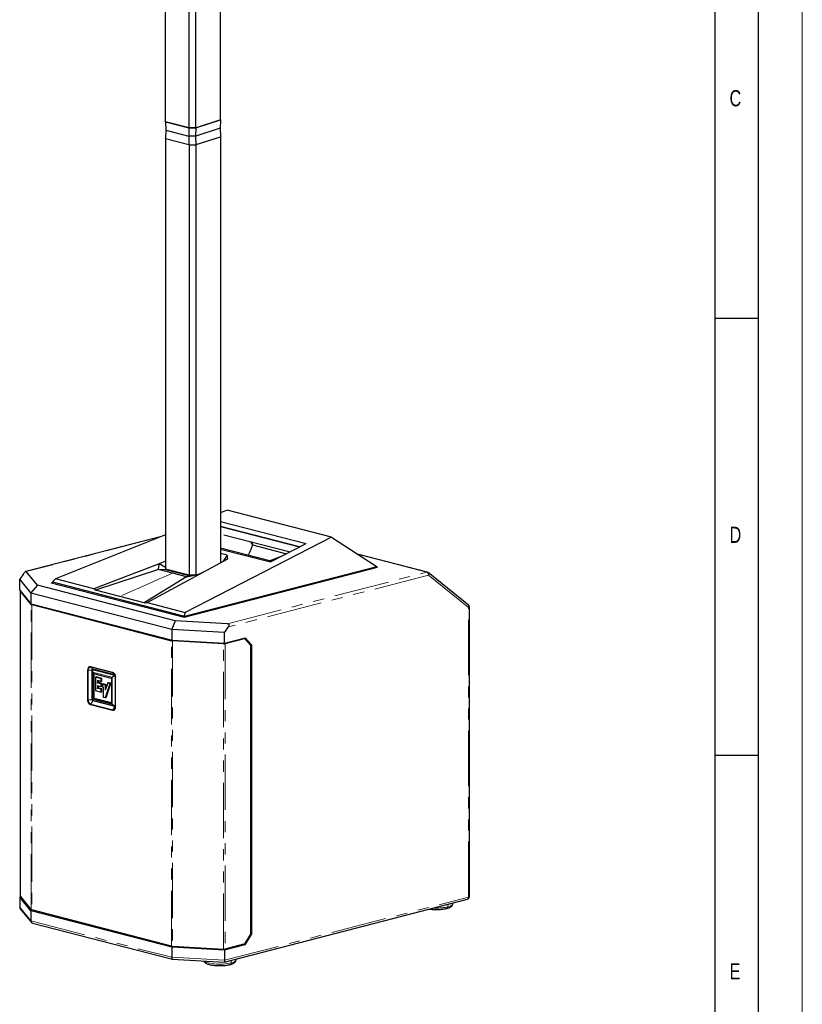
# Model space of a CAD drawing. Header units: millimetres. Extents: x 0 to 5046, y 0 to 3564.
# Tile 16 of 17: x 4508 to 5046, y 2211 to 2887. Entities that reach past the tile are written whole.
import ezdxf

# ---------------------------------------------------------------- set-up
doc = ezdxf.new("R2010")
doc.units = ezdxf.units.MM
doc.header["$LTSCALE"] = 6
doc.linetypes.add('PHANTOM', pattern=[12.7, 6.35, -1.27, 1.27, -1.27, 1.27, -1.27])
doc.layers.add('FORMAT', color=7, linetype='Continuous')
doc.styles.add('SLDTEXTSTYLE0', font='TXT', dxfattribs={"width": 0.75})

msp = doc.modelspace()

# ---------------------------------------------------------------- linework, layer by layer
at = {"color": 7, "linetype": 'Continuous', "lineweight": 18}
msp.add_line((5046.000025, 0.00006), (5046.000025, 3564.00006), dxfattribs=at)
at = {"color": 7, "linetype": 'Continuous', "lineweight": 25}
for p, q in [((4608.387052, 2817.228023), (4608.387052, 3060.140669)), ((4646.188995, 2818.619904), (4646.188995, 3061.276461)), ((4624.474335, 2813.064328), (4624.474335, 3057.500155)), ((4629.22028, 2813.132243), (4629.22028, 3057.516128)), ((4608.332275, 2817.260506), (4608.546983, 2811.4772)), ((4608.333051, 2817.256579), (4608.387052, 2817.509359)), ((4624.474335, 2813.064328), (4608.387052, 2817.228023)), ((4608.420409, 2817.197424), (4624.356112, 2813.072961)), ((4629.22028, 2813.132243), (4646.188995, 2818.619904)), ((4646.178576, 2818.591678), (4629.334104, 2813.144197)), ((4646.030227, 2812.866595), (4646.243853, 2818.644449)), ((4646.188995, 2818.901241), (4646.243853, 2818.644449)), ((4608.546955, 2811.477943), (4608.332275, 2805.652901)), ((4608.634784, 2811.423077), (4624.43805, 2807.33289)), ((4624.474335, 2813.064328), (4629.22028, 2813.132243)), ((4629.116573, 2813.115204), (4624.584667, 2813.050351)), ((4645.964949, 2812.813825), (4629.229032, 2807.40145)), ((4629.334104, 2813.144197), (4629.312021, 2813.137821)), ((4646.243853, 2807.053339), (4646.030227, 2812.866595)), ((4608.387052, 2805.636913), (4608.387052, 2509.773832)), ((4624.356112, 2801.481851), (4608.420409, 2805.606315)), ((4624.474335, 2801.473218), (4624.474335, 2505.610137)), ((4624.584667, 2801.459241), (4629.116573, 2801.524094)), ((4629.011502, 2807.372457), (4624.666604, 2807.310281)), ((4629.229032, 2807.40145), (4629.206951, 2807.395058)), ((4629.22028, 2801.541133), (4629.22028, 2505.911725)), ((4629.334104, 2801.553087), (4646.178576, 2807.000568)), ((4646.188995, 2807.028794), (4646.188995, 2514.262676)), ((4650.682487, 2550.423646), (4646.188995, 2548.621861)), ((4722.426943, 2531.854814), (4650.682487, 2550.423646)), ((4646.188995, 2542.614707), (4704.928254, 2527.411817)), ((4646.188995, 2539.178148), (4700.487159, 2525.124749)), ((4700.487158, 2525.124749), (4646.188995, 2539.178146)), ((4605.590127, 2532.342659), (4512.333499, 2508.206067)), ((4608.387052, 2533.464161), (4532.782082, 2503.148327)), ((4722.426943, 2531.854814), (4621.832053, 2480.100489)), ((4648.426401, 2533.522801), (4693.926961, 2521.746389)), ((4722.426943, 2531.854814), (4753.098793, 2511.819175)), ((4680.052705, 2515.573372), (4646.188995, 2524.337945)), ((4679.947868, 2515.532049), (4646.188995, 2524.269484)), ((4679.946978, 2515.526732), (4646.188995, 2524.263971)), ((4666.768267, 2528.775577), (4668.059448, 2526.485313)), ((4667.73894, 2528.524348), (4668.05942, 2526.485274)), ((4668.05942, 2526.485274), (4691.399002, 2520.444545)), ((4680.418676, 2514.789916), (4704.928254, 2527.411817)), ((4631.65272, 2506.383216), (4651.137366, 2516.944964)), ((4646.188995, 2523.6488), (4680.418656, 2514.789507)), ((4650.737709, 2519.481574), (4646.188995, 2520.658901)), ((4650.737709, 2519.481574), (4648.01153, 2515.250589)), ((4651.137366, 2516.944964), (4650.737577, 2519.481695)), ((4679.946142, 2515.527863), (4683.542042, 2516.947925)), ((4687.134239, 2518.368855), (4679.947873, 2515.531989)), ((4689.233018, 2519.328855), (4687.120947, 2518.363767)), ((4788.23152, 2507.785699), (4740.270552, 2520.198911)), ((4603.923169, 2513.560198), (4558.951742, 2496.375121)), ((4603.536542, 2509.603187), (4603.923178, 2513.56014)), ((4608.387052, 2515.266076), (4603.923169, 2513.560198)), ((4608.387052, 2511.095334), (4603.923193, 2513.560128)), ((4621.214335, 2476.805061), (4754.009156, 2511.17489)), ((4621.588748, 2477.547672), (4752.931313, 2511.541629)), ((4679.947868, 2515.532049), (4680.418656, 2514.789507)), ((4753.107049, 2510.941407), (4753.107049, 2511.86421)), ((4754.009156, 2511.17489), (4753.107049, 2511.408372)), ((4510.635941, 2506.566241), (4508.106557, 2503.013811)), ((4520.240727, 2498.850393), (4512.599803, 2508.154347)), ((4603.536567, 2509.602889), (4560.246, 2495.43345)), ((4622.690151, 2504.645648), (4593.724523, 2486.768572)), ((4595.662291, 2486.873716), (4631.65272, 2506.383216)), ((4603.536546, 2509.60311), (4608.29516, 2509.725601)), ((4613.113254, 2507.124724), (4603.536567, 2509.602889)), ((4608.32873, 2509.71829), (4608.329325, 2509.7277)), ((4608.329893, 2509.718237), (4624.449365, 2505.546207)), ((4624.474335, 2505.610137), (4608.387052, 2509.773832)), ((4608.387052, 2509.773832), (4608.388084, 2509.718133)), ((4622.690151, 2504.645648), (4613.113254, 2507.124724)), ((4622.690115, 2504.645914), (4631.652714, 2506.383229)), ((4624.479126, 2505.536881), (4622.690133, 2504.645841)), ((4626.385234, 2505.583067), (4624.448209, 2505.546262)), ((4627.819694, 2505.65801), (4624.474335, 2505.610137)), ((4624.474335, 2505.610137), (4624.474671, 2505.562742)), ((4626.385234, 2505.583067), (4624.479139, 2505.537105)), ((4627.066134, 2505.593368), (4626.385217, 2505.580366)), ((4631.023886, 2506.261337), (4629.788418, 2505.861788)), ((4816.503302, 2485.137191), (4788.912144, 2507.442903)), ((4515.841232, 2493.5957), (4508.106557, 2503.013811)), ((4508.106557, 2495.47959), (4508.106557, 2503.013811)), ((4520.240727, 2498.850393), (4515.841232, 2493.5957)), ((4614.962171, 2474.334679), (4520.240727, 2498.850393)), ((4529.785549, 2500.468572), (4530.687656, 2500.702054)), ((4529.785549, 2500.468572), (4621.214335, 2476.805061)), ((4530.687656, 2501.165797), (4530.687656, 2500.23509)), ((4532.782082, 2503.148327), (4530.691997, 2501.159886)), ((4620.74022, 2477.547672), (4530.863392, 2500.809506)), ((4558.951742, 2496.375123), (4532.782082, 2503.148327)), ((4508.106557, 2495.47959), (4515.841232, 2486.061478)), ((4508.543108, 2494.774567), (4508.543108, 2284.975477)), ((4516.042297, 2485.610552), (4508.569331, 2494.709993)), ((4515.841232, 2493.5957), (4612.57344, 2468.559562)), ((4515.841232, 2493.5957), (4515.841232, 2486.061478)), ((4560.245777, 2495.433585), (4558.951744, 2496.375121)), ((4576.985302, 2491.101587), (4560.245777, 2495.433585)), ((4593.724299, 2486.768708), (4576.985302, 2491.101587)), ((4515.841232, 2486.061478), (4612.57344, 2461.025341)), ((4516.367546, 2485.45551), (4612.47139, 2460.582005)), ((4516.794755, 2485.814688), (4516.92263, 2485.658982)), ((4613.108115, 2460.746632), (4517.003614, 2485.620307)), ((4518.04098, 2485.492142), (4518.04098, 2485.351817)), ((4593.724299, 2486.768708), (4595.662298, 2486.873698)), ((4595.662291, 2486.873716), (4621.832052, 2480.100494)), ((4817.171665, 2284.83937), (4817.171665, 2483.737407)), ((4621.832053, 2480.100489), (4621.236534, 2477.725236)), ((4614.962171, 2474.334679), (4612.57344, 2468.559562)), ((4650.90989, 2472.357063), (4614.962171, 2474.334679)), ((4651.491612, 2470.110111), (4648.962228, 2466.557681)), ((4612.57344, 2468.559562), (4648.962228, 2466.557681)), ((4612.57344, 2468.559562), (4612.57344, 2461.025341)), ((4648.962228, 2459.023459), (4648.962228, 2466.557681)), ((4612.57344, 2461.025341), (4648.962228, 2459.023459)), ((4648.227965, 2458.563679), (4613.070424, 2460.497825)), ((4613.257545, 2460.725672), (4648.415085, 2458.791526)), ((4613.767805, 2460.959634), (4613.767805, 2460.6976)), ((4648.689591, 2458.812571), (4661.961794, 2462.24767)), ((4648.886382, 2458.863504), (4648.886382, 2459.027632)), ((4648.962228, 2459.023459), (4663.106058, 2462.684152)), ((4649.325987, 2458.647859), (4662.59819, 2462.082958)), ((4661.961794, 2462.24767), (4662.59819, 2462.082958)), ((4662.315574, 2462.47956), (4666.181348, 2458.199351)), ((4662.59819, 2462.082958), (4666.732891, 2457.504991)), ((4667.45414, 2457.869928), (4663.106058, 2462.684152)), ((4666.181348, 2458.199351), (4666.181348, 2458.115663)), ((4667.45414, 2457.869928), (4666.181348, 2458.199351)), ((4666.732891, 2457.504991), (4666.732891, 2259.002115)), ((4667.45414, 2457.869928), (4667.45414, 2258.790909)), ((4557.949313, 2419.969572), (4557.949313, 2440.543792)), ((4558.091567, 2440.733839), (4558.091567, 2438.839236)), ((4558.091567, 2420.651932), (4558.091567, 2438.839236)), ((4558.100927, 2438.916439), (4558.092707, 2438.834421)), ((4558.241567, 2440.89992), (4573.567213, 2436.933351)), ((4573.43508, 2437.115511), (4558.373705, 2441.013682)), ((4558.585232, 2421.293936), (4558.585232, 2437.928828)), ((4558.797364, 2438.163701), (4570.974949, 2435.01191)), ((4560.68429, 2435.824761), (4560.175173, 2435.692992)), ((4564.59515, 2434.812556), (4560.68429, 2435.824761)), ((4573.717213, 2436.689624), (4573.717213, 2415.754403)), ((4573.859472, 2415.14739), (4573.859472, 2435.72161)), ((4560.140026, 2435.672506), (4560.140026, 2426.368073)), ((4561.630089, 2429.736465), (4564.057046, 2429.108322)), ((4561.645028, 2433.349913), (4564.057046, 2432.725637)), ((4562.189862, 2431.848388), (4561.680745, 2431.716619)), ((4562.174922, 2428.153309), (4562.174922, 2429.595452)), ((4562.189862, 2431.848388), (4562.189862, 2433.208899)), ((4564.59515, 2431.225854), (4562.189862, 2431.848388)), ((4564.59515, 2434.812556), (4564.086033, 2434.680787)), ((4564.59515, 2432.857946), (4564.086033, 2432.726177)), ((4564.59515, 2431.225854), (4564.086033, 2431.094085)), ((4564.59515, 2429.240632), (4564.086033, 2429.108863)), ((4564.59515, 2432.857946), (4564.59515, 2434.812556)), ((4564.59515, 2429.240632), (4564.59515, 2431.225854)), ((4564.91512, 2430.839715), (4564.91512, 2428.861746)), ((4565.459384, 2430.99197), (4564.950267, 2430.860201)), ((4567.508387, 2430.461649), (4565.459384, 2430.99197)), ((4567.508387, 2430.461649), (4566.99927, 2430.32988)), ((4568.650786, 2431.678102), (4567.069477, 2427.053384)), ((4567.508388, 2428.337027), (4567.508387, 2430.461649)), ((4567.546179, 2421.742216), (4570.78804, 2431.309035)), ((4569.192038, 2431.826892), (4568.682921, 2431.695123)), ((4570.737321, 2431.426943), (4569.192038, 2431.826892)), ((4571.187081, 2434.667229), (4571.187081, 2418.032338)), ((4560.144025, 2426.391528), (4564.071986, 2425.374898)), ((4562.174922, 2428.153309), (4561.665805, 2428.02154)), ((4564.61009, 2427.523041), (4562.174922, 2428.153309)), ((4564.61009, 2427.523041), (4564.100973, 2427.391272)), ((4564.61009, 2425.507207), (4564.100973, 2425.375438)), ((4564.61009, 2425.507207), (4564.61009, 2427.523041)), ((4564.91912, 2428.885201), (4565.551378, 2428.721561)), ((4565.540719, 2428.818691), (4565.540719, 2421.965196)), ((4558.091567, 2420.651932), (4558.091567, 2419.798618)), ((4573.567213, 2415.588322), (4558.241567, 2419.554891)), ((4573.43508, 2415.38183), (4558.373705, 2419.280001)), ((4570.974949, 2417.797464), (4558.797364, 2420.949255)), ((4565.544719, 2421.988651), (4567.030026, 2421.604226)), ((4567.546179, 2421.742216), (4567.037062, 2421.610447)), ((4573.830446, 2414.71696), (4573.859472, 2415.14739)), ((4508.752024, 2284.688448), (4508.106557, 2284.521389)), ((4515.841232, 2275.103278), (4508.106557, 2284.521389)), ((4508.106557, 2284.521389), (4508.106557, 2277.566723)), ((4508.569331, 2284.910903), (4516.042297, 2275.811462)), ((4648.588012, 2239.813273), (4815.822678, 2283.09679)), ((4805.741676, 2279.827276), (4805.778018, 2280.497041)), ((4508.519728, 2276.468192), (4516.186128, 2267.133215)), ((4612.57344, 2250.06714), (4515.841232, 2275.103278)), ((4515.841232, 2275.103278), (4515.841232, 2268.148612)), ((4612.47139, 2250.782916), (4516.367546, 2275.656421)), ((4516.906957, 2266.672317), (4613.151292, 2241.76245)), ((4666.732891, 2259.002115), (4662.59819, 2252.283869)), ((4663.106058, 2251.725952), (4667.45414, 2258.790909)), ((4666.719867, 2258.980953), (4667.45414, 2258.790909)), ((4612.57344, 2250.06714), (4612.57344, 2243.112474)), ((4648.962228, 2248.065259), (4612.57344, 2250.06714)), ((4613.070424, 2250.698735), (4648.227965, 2248.764589)), ((4663.106058, 2251.725952), (4648.962228, 2248.065259)), ((4648.962228, 2248.065259), (4648.962228, 2241.110593)), ((4649.325987, 2248.84877), (4662.59819, 2252.283869)), ((4652.395307, 2249.643168), (4652.454262, 2249.62791)), ((4661.833266, 2252.055375), (4652.454262, 2249.62791)), ((4652.454262, 2249.62791), (4652.454262, 2249.658427)), ((4661.855606, 2252.091674), (4661.833266, 2252.055375)), ((4663.106058, 2251.725952), (4661.833266, 2252.055375)), ((4613.234394, 2241.749673), (4648.530134, 2239.807924)), ((4656.791122, 2241.276036), (4656.827464, 2241.9458))]:
    msp.add_line(p, q, dxfattribs=at)
at = {"color": 8, "linetype": 'PHANTOM', "lineweight": 18}
for p, q in [((4608.634784, 2811.423077), (4608.420409, 2817.197424)), ((4646.178576, 2818.591678), (4645.964949, 2812.813825)), ((4608.420409, 2805.606315), (4608.634784, 2811.423077)), ((4624.356112, 2813.072961), (4624.43805, 2807.33289)), ((4624.666604, 2807.310281), (4624.584667, 2813.050351)), ((4629.116573, 2813.115204), (4629.011502, 2807.372457)), ((4629.206949, 2807.395066), (4629.312021, 2813.137821)), ((4629.229032, 2807.40145), (4629.334104, 2813.144197)), ((4645.964949, 2812.813825), (4646.178576, 2807.000568)), ((4624.43805, 2807.33289), (4624.356112, 2801.481851)), ((4624.584667, 2801.459241), (4624.666604, 2807.310281)), ((4629.011502, 2807.372457), (4629.116573, 2801.524094)), ((4629.334104, 2801.553087), (4629.229032, 2807.40145)), ((4604.741458, 2532.002362), (4512.599803, 2508.154347)), ((4787.780507, 2507.781785), (4740.576441, 2519.999096)), ((4752.931313, 2510.895923), (4752.931313, 2511.541629)), ((4608.295173, 2509.725835), (4608.329325, 2509.727684)), ((4650.90989, 2472.357063), (4787.780507, 2507.781785)), ((4789.053299, 2505.713696), (4651.491612, 2470.110111)), ((4789.053299, 2505.713696), (4816.644457, 2483.407984)), ((4530.863392, 2500.809506), (4530.863392, 2500.189606)), ((4508.569331, 2494.709993), (4508.569331, 2284.910903)), ((4516.042297, 2275.811462), (4516.042297, 2485.610552)), ((4516.367546, 2485.45551), (4516.367546, 2275.656421)), ((4816.644457, 2284.509948), (4816.644457, 2483.407984)), ((4620.74022, 2476.927771), (4620.74022, 2477.547672)), ((4621.588748, 2477.547672), (4621.588748, 2476.901966)), ((4612.47139, 2250.782916), (4612.47139, 2460.582005)), ((4613.070424, 2460.497825), (4613.070424, 2250.698735)), ((4648.227965, 2248.764589), (4648.227965, 2458.563679)), ((4649.325987, 2458.647859), (4649.325987, 2248.84877)), ((4556.888781, 2442.897859), (4571.950155, 2438.999688)), ((4572.074419, 2438.622043), (4557.013045, 2442.520213)), ((4557.013045, 2442.520213), (4558.373705, 2441.013682)), ((4554.803729, 2420.015056), (4554.803729, 2440.589276)), ((4557.949313, 2440.543792), (4555.227993, 2440.543792)), ((4555.227993, 2440.543792), (4555.227993, 2419.969572)), ((4558.109141, 2438.828255), (4558.109141, 2420.640951)), ((4571.543172, 2435.515195), (4558.229141, 2438.96112)), ((4558.241567, 2439.005317), (4558.241567, 2440.89992)), ((4558.241567, 2439.005317), (4571.555598, 2435.559392)), ((4559.051922, 2438.049616), (4558.585232, 2437.928828)), ((4559.051922, 2438.049616), (4559.054877, 2438.097052)), ((4559.051922, 2421.414725), (4559.051922, 2438.049616)), ((4559.306481, 2438.031932), (4559.306481, 2421.414725)), ((4573.567213, 2436.933351), (4571.555598, 2435.559392)), ((4571.705598, 2435.315666), (4573.717213, 2436.689624)), ((4573.43508, 2437.115511), (4572.074419, 2438.622043)), ((4560.175173, 2435.692992), (4564.086033, 2434.680787)), ((4563.916328, 2434.564876), (4560.175173, 2435.533158)), ((4560.175173, 2435.533158), (4560.175173, 2426.463498)), ((4561.4961, 2429.851175), (4563.916328, 2429.224774)), ((4561.4961, 2427.905629), (4561.4961, 2429.851175)), ((4561.51104, 2433.464623), (4563.916328, 2432.842088)), ((4561.51104, 2431.600708), (4561.51104, 2433.464623)), ((4563.916328, 2430.978174), (4561.51104, 2431.600708)), ((4561.665805, 2429.735264), (4561.665805, 2428.02154)), ((4561.680745, 2433.348712), (4561.680745, 2431.716619)), ((4561.680745, 2431.716619), (4564.086033, 2431.094085)), ((4563.916328, 2432.842088), (4563.916328, 2434.564876)), ((4563.916328, 2429.224774), (4563.916328, 2430.978174)), ((4564.086033, 2434.680787), (4564.086033, 2432.726177)), ((4564.086033, 2431.094085), (4564.086033, 2429.108863)), ((4564.950267, 2430.860201), (4566.99927, 2430.32988)), ((4566.829565, 2430.213968), (4564.950267, 2430.700366)), ((4564.950267, 2430.700366), (4564.950267, 2428.957171)), ((4564.950267, 2428.957171), (4565.575866, 2428.795254)), ((4566.829614, 2427.137896), (4566.829565, 2430.213968)), ((4570.098385, 2431.16894), (4566.896103, 2421.718918)), ((4566.99927, 2430.32988), (4566.999271, 2427.13752)), ((4570.278923, 2431.177266), (4567.037062, 2421.610447)), ((4567.0982, 2426.992761), (4568.653992, 2431.542776)), ((4570.098385, 2431.16894), (4568.653992, 2431.542776)), ((4568.682921, 2431.695123), (4570.228204, 2431.295174)), ((4570.228204, 2431.295174), (4570.737321, 2431.426943)), ((4570.78804, 2431.309035), (4570.278923, 2431.177266)), ((4571.663172, 2417.13291), (4571.663172, 2435.320214)), ((4571.705598, 2435.315666), (4571.705598, 2417.128361)), ((4574.035208, 2435.611803), (4574.035208, 2415.037583)), ((4560.175173, 2426.463498), (4563.931267, 2425.491349)), ((4563.931267, 2427.275361), (4561.4961, 2427.905629)), ((4561.665805, 2428.02154), (4564.100973, 2427.391272)), ((4563.931267, 2425.491349), (4563.931267, 2427.275361)), ((4564.100973, 2427.391272), (4564.100973, 2425.375438)), ((4565.575866, 2428.795254), (4565.575866, 2422.060621)), ((4566.999271, 2427.13752), (4567.107855, 2427.165624)), ((4555.227993, 2419.969572), (4557.949313, 2419.969572)), ((4571.950155, 2412.728999), (4556.888781, 2416.62717)), ((4558.373705, 2419.280001), (4557.013045, 2417.069139)), ((4557.013045, 2417.069139), (4572.074419, 2413.170969)), ((4558.229141, 2420.44597), (4571.543172, 2417.000045)), ((4571.555598, 2416.96228), (4558.241567, 2420.408205)), ((4558.241567, 2419.554891), (4558.241567, 2420.408205)), ((4558.585232, 2421.293936), (4559.051922, 2421.414725)), ((4559.264054, 2421.070043), (4558.797364, 2420.949255)), ((4571.184126, 2417.984902), (4559.264054, 2421.070043)), ((4559.391333, 2421.276852), (4571.187081, 2418.223888)), ((4565.575866, 2422.060621), (4566.896103, 2421.718918)), ((4570.974949, 2417.797464), (4571.115532, 2417.833849)), ((4571.555598, 2416.96228), (4573.567213, 2415.588322)), ((4573.717213, 2415.754403), (4571.705598, 2417.128361)), ((4572.074419, 2413.170969), (4573.43508, 2415.38183)), ((4648.962228, 2241.110593), (4816.644457, 2284.509948)), ((4508.106557, 2277.566723), (4515.841232, 2268.148612)), ((4802.545176, 2279.660319), (4802.474073, 2277.825406)), ((4515.841232, 2268.148612), (4612.57344, 2243.112474)), ((4612.57344, 2243.112474), (4648.962228, 2241.110593)), ((4653.594622, 2241.109079), (4653.523519, 2239.274166))]:
    msp.add_line(p, q, dxfattribs=at)
at = {"color": 8, "linetype": 'PHANTOM', "lineweight": 18, "flags": 128}
for points in [[(4613.113254, 2507.124724), (4608.598449, 2505.110008), (4604.083295, 2503.098682), (4599.567794, 2501.090744), (4595.051947, 2499.086197), (4590.535756, 2497.085039), (4586.019221, 2495.087273), (4581.502345, 2493.092898), (4576.985129, 2491.101916)], [(4817.171665, 2483.737407), (4817.137078, 2483.646519), (4817.034648, 2483.559124), (4816.86831, 2483.478581), (4816.644457, 2483.407984)], [(4556.888781, 2442.897859), (4556.482007, 2442.948412), (4556.090866, 2442.887566), (4555.730388, 2442.717659), (4555.414426, 2442.445222), (4555.155123, 2442.080722), (4554.962444, 2441.638169), (4554.843792, 2441.13457), (4554.803729, 2440.589276)], [(4557.013045, 2442.520213), (4556.664799, 2442.563492), (4556.329935, 2442.511401), (4556.021323, 2442.365941), (4555.750822, 2442.132702), (4555.528828, 2441.820647), (4555.363872, 2441.441769), (4555.262292, 2441.010628), (4555.227993, 2440.543792)], [(4558.109141, 2438.828255), (4558.105187, 2438.829385), (4558.101679, 2438.830609), (4558.098652, 2438.831916), (4558.096135, 2438.833293), (4558.094151, 2438.834728), (4558.09272, 2438.836207), (4558.091856, 2438.837714), (4558.091567, 2438.839236)], [(4574.035208, 2435.611803), (4573.995666, 2435.623094), (4573.96059, 2435.635335), (4573.930319, 2435.648406), (4573.905144, 2435.662183), (4573.885308, 2435.676532), (4573.871001, 2435.691314), (4573.862361, 2435.706389), (4573.859472, 2435.72161)], [(4558.091567, 2420.651932), (4558.091856, 2420.65041), (4558.09272, 2420.648902), (4558.094151, 2420.647424), (4558.096135, 2420.645989), (4558.098652, 2420.644611), (4558.101679, 2420.643304), (4558.105187, 2420.64208), (4558.109141, 2420.640951)], [(4571.950155, 2412.728999), (4572.356929, 2412.678447), (4572.74807, 2412.739293), (4573.108548, 2412.909199), (4573.42451, 2413.181637), (4573.683813, 2413.546136), (4573.876493, 2413.988689), (4573.995144, 2414.492289), (4574.035208, 2415.037583)], [(4572.074419, 2413.170969), (4572.422666, 2413.12769), (4572.757529, 2413.179781), (4573.066141, 2413.325241), (4573.336642, 2413.55848), (4573.558636, 2413.870535), (4573.723593, 2414.249413), (4573.825173, 2414.680554), (4573.830446, 2414.71696)], [(4573.859472, 2415.14739), (4573.862361, 2415.132169), (4573.871001, 2415.117094), (4573.885308, 2415.102312), (4573.905144, 2415.087963), (4573.930319, 2415.074186), (4573.96059, 2415.061115), (4573.995666, 2415.048874), (4574.035208, 2415.037583)], [(4816.644457, 2284.509948), (4816.86831, 2284.580544), (4817.034648, 2284.661088), (4817.137078, 2284.748483), (4817.171665, 2284.83937)], [(4802.474073, 2277.825406), (4803.516806, 2278.136863), (4804.377668, 2278.483558), (4805.039132, 2278.858433), (4805.487734, 2279.253856), (4805.714342, 2279.661779), (4805.741676, 2279.827276)], [(4634.861928, 2240.559863), (4635.175765, 2240.307193), (4635.837229, 2239.932318), (4636.69809, 2239.585623), (4637.740824, 2239.274166), (4638.944202, 2239.004287), (4640.283728, 2238.781479), (4641.732133, 2238.61028), (4643.259932, 2238.494173), (4644.836022, 2238.435523), (4646.42832, 2238.435523), (4648.004411, 2238.494173), (4649.532209, 2238.61028), (4650.980614, 2238.781479), (4652.320141, 2239.004287), (4653.523519, 2239.274166)], [(4653.523519, 2239.274166), (4654.566252, 2239.585623), (4655.427113, 2239.932318), (4656.088578, 2240.307193), (4656.53718, 2240.702616), (4656.763788, 2241.110538), (4656.791122, 2241.276036)]]:
    msp.add_lwpolyline(points, dxfattribs=at)
at = {"color": 7, "linetype": 'Continuous', "lineweight": 25, "flags": 128}
for points in [[(4508.569331, 2494.709993), (4508.547449, 2494.748173), (4508.544034, 2494.78676), (4508.559136, 2494.825159), (4508.592525, 2494.862777), (4508.604818, 2494.872882)], [(4557.949313, 2440.543792), (4557.957468, 2440.654781), (4557.981618, 2440.757284), (4558.020836, 2440.847362), (4558.073615, 2440.921552), (4558.137925, 2440.977004), (4558.211297, 2441.011587), (4558.29091, 2441.023971), (4558.373705, 2441.013682)], [(4558.797364, 2438.163701), (4558.755979, 2438.168845), (4558.716184, 2438.162654), (4558.679509, 2438.145368), (4558.647364, 2438.11765), (4558.620982, 2438.080566), (4558.601379, 2438.035541), (4558.589308, 2437.984305), (4558.585232, 2437.928828)], [(4573.43508, 2437.115511), (4573.517874, 2437.082943), (4573.595478, 2437.030997)], [(4570.974949, 2417.797464), (4571.016334, 2417.79232), (4571.056129, 2417.798511), (4571.092803, 2417.815797), (4571.124949, 2417.843515), (4571.151331, 2417.880599), (4571.170934, 2417.925624), (4571.183005, 2417.97686), (4571.187081, 2418.032338)], [(4573.859472, 2415.85172), (4573.851317, 2415.740731), (4573.827167, 2415.638228), (4573.787949, 2415.54815), (4573.73517, 2415.47396), (4573.670859, 2415.418508), (4573.597487, 2415.383925), (4573.517874, 2415.37154), (4573.43508, 2415.38183)], [(4508.543108, 2284.975477), (4508.547449, 2284.949083), (4508.569331, 2284.910903)]]:
    msp.add_lwpolyline(points, dxfattribs=at)
at = {"color": 8, "linetype": 'PHANTOM', "lineweight": 18}
for centre, radius, start, end in [((4788.013484, 2506.922976), 0.889849, 75.816615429, 105.177845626), ((4786.947517, 2505.843416), 2.109774, 356.474908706, 66.744991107), ((4787.857662, 2506.486461), 1.423627, 327.124573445, 42.208808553), ((4815.542548, 2484.1884), 1.350279, 324.692343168, 44.641038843), ((4557.451893, 2442.873883), 0.563622, 177.561985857, 218.865525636), ((4555.203803, 2442.319623), 1.775996, 256.981384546, 270.780414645), ((4558.314851, 2438.960867), 0.08571, 148.761335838, 179.83096628), ((4559.173758, 2437.516444), 0.546916, 88.764793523, 102.871706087), ((4572.513268, 2438.975713), 0.563622, 177.561985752, 218.865525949), ((4570.585575, 2435.824308), 3.456172, 356.474908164, 66.744992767), ((4571.338203, 2436.434639), 2.307975, 27.188721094, 71.398267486), ((4571.628882, 2435.514943), 0.08571, 148.761335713, 179.830966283), ((4571.703179, 2435.493249), 0.1776, 256.981383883, 270.780414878), ((4566.914414, 2427.517794), 0.389625, 257.429268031, 282.579291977), ((4567.130521, 2427.045037), 0.061611, 172.214300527, 238.305114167), ((4558.253361, 2419.802551), 3.456172, 176.474908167, 246.74499276), ((4555.203803, 2421.745403), 1.775996, 256.981384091, 270.7804144), ((4558.181287, 2419.787642), 2.958893, 176.474908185, 246.744992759), ((4557.745882, 2416.624641), 0.857105, 148.761335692, 179.830966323), ((4558.285452, 2420.443572), 0.056362, 177.561985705, 218.865525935), ((4559.402886, 2421.393105), 0.351629, 176.474908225, 246.744992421), ((4559.179201, 2420.844394), 0.584361, 77.419602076, 102.580397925), ((4559.180755, 2421.26388), 0.210977, 293.255006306, 3.525092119), ((4559.446866, 2421.406077), 0.140652, 176.474908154, 246.744992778), ((4571.599483, 2416.997647), 0.056362, 177.561985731, 218.86552575), ((4571.703179, 2417.305944), 0.1776, 256.981383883, 270.78041488), ((4572.807257, 2412.726471), 0.857105, 148.761336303, 179.830966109), ((4815.291712, 2284.351076), 1.362043, 292.943971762, 6.698334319), ((4794.745958, 2311.738856), 34.782839, 266.13606893, 282.837214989), ((4801.373631, 2277.744705), 1.103397, 292.230479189, 4.194290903), ((4652.423077, 2239.193465), 1.103397, 292.230479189, 4.194290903)]:
    msp.add_arc(centre, radius, start, end, dxfattribs=at)
at = {"color": 7, "linetype": 'Continuous', "lineweight": 25}
for centre, radius, start, end in [((4787.780507, 2506.043119), 1.8, 51.046644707, 75.489181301), ((4516.478268, 2486.106464), 0.660302, 228.680293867, 260.346795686), ((4517.031358, 2485.782527), 0.164575, 228.64994022, 260.294634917), ((4815.371665, 2483.737407), 1.8, 0, 51.046644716), ((4613.20828, 2463.652283), 3.157469, 256.503861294, 267.49766236), ((4613.292119, 2461.515301), 0.790386, 256.537865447, 267.492889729), ((4648.486577, 2462.393627), 3.83867, 266.13704009, 282.631049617), ((4648.479738, 2459.749013), 0.959667, 266.13704009, 282.631049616), ((4570.836118, 2434.688849), 0.351629, 356.474908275, 66.744992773), ((4558.651452, 2419.926319), 0.70347, 176.474908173, 246.74499273), ((4558.936195, 2421.272316), 0.351629, 176.474908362, 246.74499231), ((4815.371665, 2284.83937), 1.8, 284.510818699, 0), ((4516.478268, 2276.307374), 0.660302, 228.680293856, 260.346795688), ((4613.20828, 2253.853194), 3.157469, 256.503861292, 267.497662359), ((4648.486577, 2252.594538), 3.83867, 266.13704009, 282.631049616)]:
    msp.add_arc(centre, radius, start, end, dxfattribs=at)
for points, knots in [([(4608.333051, 2817.256579), (4608.332971, 2817.250991), (4608.332815, 2817.240072), (4608.349209, 2817.224279), (4608.377693, 2817.209682), (4608.405948, 2817.201574), (4608.420409, 2817.197424)], [0, 0, 0, 0, 0.25587912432, 0.50000000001, 0.74412087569, 1, 1, 1, 1]), ([(4608.547426, 2811.482231), (4608.547346, 2811.476643), (4608.54719, 2811.465724), (4608.563584, 2811.449931), (4608.592068, 2811.435335), (4608.620323, 2811.427226), (4608.634784, 2811.423077)], [0, 0, 0, 0, 0.2558791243, 0.5, 0.7441208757, 1, 1, 1, 1]), ([(4608.634784, 2811.423077), (4608.620323, 2811.427226), (4608.592068, 2811.435335), (4608.563584, 2811.449931), (4608.54719, 2811.465724), (4608.547346, 2811.476643), (4608.547426, 2811.482231)], [0, 0, 0, 0, 0.2558791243, 0.5, 0.7441208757, 1, 1, 1, 1]), ([(4624.356112, 2813.072961), (4624.372145, 2813.069218), (4624.403473, 2813.061905), (4624.45987, 2813.054533), (4624.520888, 2813.05029), (4624.563076, 2813.05033), (4624.584667, 2813.050351)], [0, 0, 0, 0, 0.2558791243, 0.5, 0.7441208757, 1, 1, 1, 1]), ([(4608.420409, 2805.606315), (4608.405948, 2805.610464), (4608.377693, 2805.618573), (4608.349209, 2805.633169), (4608.332815, 2805.648962), (4608.332971, 2805.659881), (4608.333051, 2805.665469)], [0, 0, 0, 0, 0.2558791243, 0.5, 0.7441208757, 1, 1, 1, 1]), ([(4624.584667, 2801.459241), (4624.563076, 2801.459221), (4624.520888, 2801.45918), (4624.45987, 2801.463423), (4624.403473, 2801.470795), (4624.372145, 2801.478108), (4624.356112, 2801.481851)], [0, 0, 0, 0, 0.25587912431, 0.5, 0.74412087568, 1, 1, 1, 1]), ([(4624.43805, 2807.33289), (4624.454082, 2807.329148), (4624.485411, 2807.321835), (4624.541808, 2807.314462), (4624.602826, 2807.310219), (4624.645014, 2807.31026), (4624.666604, 2807.310281)], [0, 0, 0, 0, 0.2558791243, 0.5, 0.7441208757, 1, 1, 1, 1]), ([(4624.666604, 2807.310281), (4624.645014, 2807.31026), (4624.602826, 2807.310219), (4624.541808, 2807.314462), (4624.485411, 2807.321835), (4624.454082, 2807.329148), (4624.43805, 2807.33289)], [0, 0, 0, 0, 0.2558791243, 0.5, 0.7441208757, 1, 1, 1, 1]), ([(4629.229032, 2807.40145), (4629.225093, 2807.400216), (4629.218058, 2807.398012), (4629.210344, 2807.395966), (4629.206949, 2807.395066)], [0, 0, 0, 0, 0.5599614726, 1, 1, 1, 1]), ([(4629.334104, 2801.553087), (4629.330165, 2801.551853), (4629.32313, 2801.549649), (4629.315416, 2801.547603), (4629.312021, 2801.546703)], [0, 0, 0, 0, 0.5599548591, 1, 1, 1, 1]), ([(4668.0594, 2526.485313), (4667.963794, 2526.151704), (4667.768674, 2525.470853), (4667.429522, 2524.453658), (4667.047118, 2523.418153), (4666.616785, 2522.369988), (4666.136758, 2521.314603), (4665.635884, 2520.306109), (4665.279048, 2519.670069), (4665.111772, 2519.371911)], [0, 0, 0, 0, 0.1302193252, 0.2657602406, 0.4066405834, 0.5528762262, 0.7044813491, 0.8614686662, 1, 1, 1, 1]), ([(4753.098793, 2511.819175), (4753.086718, 2511.755543), (4753.06874, 2511.660802), (4753.002537, 2511.570277), (4752.954857, 2511.551099), (4752.931313, 2511.541629)], [0, 0, 0, 0, 0.5087043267, 0.7573962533, 1, 1, 1, 1]), ([(4512.599803, 2508.154347), (4512.560176, 2508.187189), (4512.485714, 2508.248901), (4512.271285, 2508.197733), (4512.030706, 2508.061027), (4511.776629, 2507.868936), (4511.500941, 2507.617104), (4511.090333, 2507.179589), (4510.823776, 2506.819784), (4510.635941, 2506.566241)], [0, 0, 0, 0, 0.1407259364, 0.2644317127, 0.3632104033, 0.466410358, 0.5809362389, 0.7046992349, 1, 1, 1, 1]), ([(4608.387052, 2510.07438), (4608.377775, 2510.043796), (4608.364024, 2509.998462), (4608.341086, 2509.925564), (4608.324966, 2509.852754), (4608.309381, 2509.786093), (4608.299619, 2509.744352), (4608.296593, 2509.731559), (4608.295555, 2509.727374), (4608.295173, 2509.725835)], [0, 0, 0, 0, 0.2632623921, 0.3902281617, 0.6274943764, 0.889895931, 0.9639851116, 0.9867518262, 1, 1, 1, 1]), ([(4608.295174, 2509.725824), (4608.29911, 2509.724021), (4608.303952, 2509.721803), (4608.312114, 2509.719681), (4608.318758, 2509.718659), (4608.324673, 2509.71844), (4608.32873, 2509.71829)], [0, 0, 0, 0, 0.5080549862, 0.6248391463, 0.7426865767, 1, 1, 1, 1]), ([(4624.479126, 2505.536881), (4624.472009, 2505.538067), (4624.463251, 2505.539526), (4624.454612, 2505.541661), (4624.450262, 2505.543261), (4624.44903, 2505.544547), (4624.448186, 2505.545429)], [0, 0, 0, 0, 0.5078494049, 0.6249176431, 0.7428694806, 1, 1, 1, 1]), ([(4628.730455, 2505.816724), (4628.410032, 2505.756485), (4627.69871, 2505.622759), (4627.28472, 2505.601765), (4627.057217, 2505.590228)], [0, 0, 0, 0, 0.4504622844, 1, 1, 1, 1]), ([(4634.723315, 2508.047487), (4634.361531, 2507.854678), (4633.613943, 2507.456258), (4632.518795, 2506.926779), (4631.617916, 2506.517771), (4631.114308, 2506.313883), (4630.948354, 2506.246695)], [0, 0, 0, 0, 0.2639545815, 0.5454346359, 0.8502061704, 1, 1, 1, 1]), ([(4530.691997, 2501.159886), (4530.688749, 2501.114469), (4530.682661, 2501.029351), (4530.710693, 2500.922608), (4530.769419, 2500.84433), (4530.831963, 2500.821153), (4530.863392, 2500.809506)], [0, 0, 0, 0, 0.2858640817, 0.5357507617, 0.7667151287, 1, 1, 1, 1]), ([(4621.236534, 2477.725236), (4621.191594, 2477.691703), (4621.110216, 2477.630981), (4620.981409, 2477.564755), (4620.853057, 2477.531021), (4620.777894, 2477.542112), (4620.74022, 2477.547672)], [0, 0, 0, 0, 0.2804711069, 0.5078915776, 0.7533437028, 1, 1, 1, 1]), ([(4621.588748, 2477.547672), (4621.560098, 2477.544179), (4621.502006, 2477.537098), (4621.373359, 2477.589715), (4621.291577, 2477.670717), (4621.236534, 2477.725236)], [0, 0, 0, 0, 0.2413691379, 0.4894017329, 1, 1, 1, 1]), ([(4650.90989, 2472.357063), (4651.059332, 2472.339153), (4651.340964, 2472.305403), (4651.670801, 2472.122093), (4651.875746, 2471.875255), (4651.978788, 2471.59127), (4651.99617, 2471.269676), (4651.897191, 2470.753404), (4651.661751, 2470.37997), (4651.491612, 2470.110111)], [0, 0, 0, 0, 0.1381908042, 0.2604279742, 0.3597047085, 0.4666467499, 0.5742830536, 0.6923602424, 1, 1, 1, 1]), ([(4558.241567, 2440.89992), (4558.220127, 2440.903144), (4558.189048, 2440.907817), (4558.152948, 2440.89267), (4558.131016, 2440.874677), (4558.113637, 2440.849152), (4558.095671, 2440.804439), (4558.093243, 2440.762662), (4558.091567, 2440.733839)], [0, 0, 0, 0, 0.2659620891, 0.3855205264, 0.4999809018, 0.6144300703, 0.7339895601, 1, 1, 1, 1]), ([(4573.379762, 2437.478939), (4573.427693, 2437.402187), (4573.585437, 2437.149591), (4573.756767, 2436.625085), (4573.851045, 2436.101435), (4573.85762, 2435.805072), (4573.859472, 2435.72161)], [0, 0, 0, 0, 0.1542459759, 0.507637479, 0.8613419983, 1, 1, 1, 1]), ([(4560.175173, 2435.533158), (4560.164896, 2435.552352), (4560.145718, 2435.588172), (4560.138359, 2435.63184), (4560.141892, 2435.659552), (4560.149115, 2435.675572), (4560.160022, 2435.687368), (4560.170221, 2435.691154), (4560.175173, 2435.692992)], [0, 0, 0, 0, 0.3036889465, 0.5667430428, 0.6888243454, 0.800159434, 0.9029545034, 1, 1, 1, 1]), ([(4561.4961, 2429.851175), (4561.509031, 2429.83266), (4561.533162, 2429.798109), (4561.574155, 2429.763213), (4561.606171, 2429.744645), (4561.628451, 2429.7362), (4561.648865, 2429.732547), (4561.660268, 2429.734376), (4561.665805, 2429.735264)], [0, 0, 0, 0, 0.3036889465, 0.566743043, 0.6888243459, 0.8001594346, 0.9029545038, 1, 1, 1, 1]), ([(4561.51104, 2433.464623), (4561.52397, 2433.446108), (4561.548102, 2433.411556), (4561.589094, 2433.376661), (4561.62111, 2433.358092), (4561.64339, 2433.349647), (4561.663805, 2433.345995), (4561.675208, 2433.347823), (4561.680745, 2433.348712)], [0, 0, 0, 0, 0.30368894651, 0.56674304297, 0.68882434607, 0.80015943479, 0.90295450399, 1, 1, 1, 1]), ([(4561.51104, 2431.600708), (4561.523979, 2431.613893), (4561.548127, 2431.638499), (4561.58904, 2431.669674), (4561.621124, 2431.689996), (4561.643476, 2431.702101), (4561.663846, 2431.711447), (4561.675221, 2431.714929), (4561.680745, 2431.716619)], [0, 0, 0, 0, 0.3036889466, 0.5667430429, 0.6888243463, 0.8001594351, 0.9029545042, 1, 1, 1, 1]), ([(4563.916328, 2434.564876), (4563.929258, 2434.578075), (4563.95339, 2434.602708), (4563.994382, 2434.633753), (4564.026398, 2434.654186), (4564.048678, 2434.666407), (4564.069093, 2434.675683), (4564.080496, 2434.679118), (4564.086033, 2434.680787)], [0, 0, 0, 0, 0.3036889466, 0.5667430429, 0.688824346, 0.8001594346, 0.9029545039, 1, 1, 1, 1]), ([(4563.916328, 2432.842088), (4563.929267, 2432.823583), (4563.953415, 2432.78905), (4563.994328, 2432.754066), (4564.026412, 2432.735573), (4564.048764, 2432.727207), (4564.069134, 2432.723506), (4564.080509, 2432.725304), (4564.086033, 2432.726177)], [0, 0, 0, 0, 0.3036889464, 0.5667430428, 0.6888243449, 0.8001594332, 0.9029545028, 1, 1, 1, 1]), ([(4563.916328, 2430.978174), (4563.929258, 2430.991373), (4563.95339, 2431.016006), (4563.994382, 2431.047051), (4564.026398, 2431.067484), (4564.048678, 2431.079705), (4564.069093, 2431.08898), (4564.080496, 2431.092416), (4564.086033, 2431.094085)], [0, 0, 0, 0, 0.3036889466, 0.5667430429, 0.6888243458, 0.8001594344, 0.9029545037, 1, 1, 1, 1]), ([(4563.916328, 2429.224774), (4563.929267, 2429.206269), (4563.953415, 2429.171735), (4563.994328, 2429.136751), (4564.026412, 2429.118259), (4564.048764, 2429.109893), (4564.069134, 2429.106192), (4564.080509, 2429.10799), (4564.086033, 2429.108863)], [0, 0, 0, 0, 0.30368894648, 0.56674304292, 0.68882434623, 0.80015943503, 0.90295450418, 1, 1, 1, 1]), ([(4564.950267, 2428.957171), (4564.939999, 2428.94466), (4564.920838, 2428.921314), (4564.913398, 2428.898953), (4564.917, 2428.887739), (4564.924295, 2428.883172), (4564.935158, 2428.881992), (4564.945328, 2428.88414), (4564.950267, 2428.885183)], [0, 0, 0, 0, 0.3036889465, 0.5667430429, 0.6888243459, 0.8001594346, 0.9029545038, 1, 1, 1, 1]), ([(4564.950267, 2430.700366), (4564.939991, 2430.71956), (4564.920812, 2430.75538), (4564.913453, 2430.799049), (4564.916987, 2430.82676), (4564.92421, 2430.84278), (4564.935117, 2430.854576), (4564.945315, 2430.858362), (4564.950267, 2430.860201)], [0, 0, 0, 0, 0.30368894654, 0.56674304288, 0.688824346, 0.80015943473, 0.90295450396, 1, 1, 1, 1]), ([(4566.829565, 2430.213968), (4566.842495, 2430.227168), (4566.866627, 2430.251801), (4566.90762, 2430.282846), (4566.939636, 2430.303278), (4566.961916, 2430.315499), (4566.98233, 2430.324775), (4566.993733, 2430.328211), (4566.99927, 2430.32988)], [0, 0, 0, 0, 0.3036889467, 0.566743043, 0.6888243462, 0.8001594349, 0.9029545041, 1, 1, 1, 1]), ([(4568.653992, 2431.542776), (4568.647704, 2431.560921), (4568.635521, 2431.596076), (4568.636939, 2431.637872), (4568.645708, 2431.663976), (4568.655499, 2431.678864), (4568.667858, 2431.689784), (4568.677967, 2431.693367), (4568.682921, 2431.695123)], [0, 0, 0, 0, 0.283277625, 0.5488372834, 0.6706191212, 0.7855936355, 0.8949334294, 1, 1, 1, 1]), ([(4570.098385, 2431.16894), (4570.118377, 2431.181369), (4570.152029, 2431.20229), (4570.196354, 2431.224865), (4570.214347, 2431.234028)], [0, 0, 0, 0, 0.594071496, 1, 1, 1, 1]), ([(4570.214347, 2431.234028), (4570.217091, 2431.248761), (4570.222355, 2431.277024), (4570.22631, 2431.289298), (4570.228204, 2431.295174)], [0, 0, 0, 0, 0.52126871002, 1, 1, 1, 1]), ([(4570.278923, 2431.177266), (4570.269085, 2431.186913), (4570.252603, 2431.203074), (4570.225338, 2431.225135), (4570.214347, 2431.234028)], [0, 0, 0, 0, 0.5968973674, 1, 1, 1, 1]), ([(4570.78804, 2431.309035), (4570.789901, 2431.31666), (4570.793856, 2431.332855), (4570.790917, 2431.362126), (4570.780989, 2431.38896), (4570.766847, 2431.408863), (4570.752204, 2431.421547), (4570.74211, 2431.425207), (4570.737321, 2431.426943)], [0, 0, 0, 0, 0.1707515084, 0.3626695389, 0.5646672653, 0.7210587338, 0.8676441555, 1, 1, 1, 1]), ([(4560.175173, 2426.463498), (4560.164905, 2426.450988), (4560.145743, 2426.427641), (4560.138304, 2426.40528), (4560.141906, 2426.394066), (4560.149201, 2426.3895), (4560.160064, 2426.388319), (4560.170234, 2426.390467), (4560.175173, 2426.39151)], [0, 0, 0, 0, 0.3036889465, 0.566743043, 0.6888243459, 0.8001594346, 0.9029545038, 1, 1, 1, 1]), ([(4561.4961, 2427.905629), (4561.509039, 2427.918814), (4561.533187, 2427.94342), (4561.5741, 2427.974595), (4561.606184, 2427.994917), (4561.628536, 2428.007021), (4561.648907, 2428.016368), (4561.660282, 2428.019849), (4561.665805, 2428.02154)], [0, 0, 0, 0, 0.3036889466, 0.5667430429, 0.6888243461, 0.8001594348, 0.902954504, 1, 1, 1, 1]), ([(4563.931267, 2427.275361), (4563.944198, 2427.28856), (4563.96833, 2427.313193), (4564.009322, 2427.344238), (4564.041338, 2427.364671), (4564.063618, 2427.376892), (4564.084033, 2427.386167), (4564.095436, 2427.389603), (4564.100973, 2427.391272)], [0, 0, 0, 0, 0.3036889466, 0.5667430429, 0.6888243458, 0.8001594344, 0.9029545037, 1, 1, 1, 1]), ([(4563.931267, 2425.491349), (4563.944207, 2425.472844), (4563.968355, 2425.438311), (4564.009267, 2425.403326), (4564.041352, 2425.384834), (4564.063703, 2425.376468), (4564.084074, 2425.372767), (4564.095449, 2425.374565), (4564.100973, 2425.375438)], [0, 0, 0, 0, 0.3036889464, 0.5667430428, 0.6888243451, 0.8001594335, 0.902954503, 1, 1, 1, 1]), ([(4558.241567, 2420.408205), (4558.219929, 2420.417425), (4558.178666, 2420.435009), (4558.128797, 2420.492739), (4558.096823, 2420.568197), (4558.093375, 2420.623129), (4558.091567, 2420.651932)], [0, 0, 0, 0, 0.2625794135, 0.500737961, 0.7382195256, 1, 1, 1, 1]), ([(4558.091567, 2419.798618), (4558.092649, 2419.775134), (4558.094634, 2419.732034), (4558.112689, 2419.671141), (4558.141696, 2419.618946), (4558.185838, 2419.574911), (4558.221793, 2419.561995), (4558.241567, 2419.554891)], [0, 0, 0, 0, 0.2121686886, 0.3894101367, 0.5520086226, 0.7536079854, 1, 1, 1, 1]), ([(4565.575866, 2422.060621), (4565.565598, 2422.04811), (4565.546437, 2422.024764), (4565.538997, 2422.002403), (4565.542599, 2421.991189), (4565.549894, 2421.986622), (4565.560757, 2421.985442), (4565.570927, 2421.98759), (4565.575866, 2421.988633)], [0, 0, 0, 0, 0.3036889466, 0.5667430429, 0.6888243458, 0.8001594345, 0.9029545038, 1, 1, 1, 1]), ([(4566.896103, 2421.718918), (4566.90511, 2421.70146), (4566.922554, 2421.667642), (4566.955977, 2421.634835), (4566.983269, 2421.61805), (4567.002668, 2421.610712), (4567.020933, 2421.607714), (4567.031758, 2421.609548), (4567.037062, 2421.610447)], [0, 0, 0, 0, 0.2834602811, 0.5490601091, 0.6708081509, 0.7857302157, 0.8950046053, 1, 1, 1, 1]), ([(4573.567213, 2415.588322), (4573.588614, 2415.585088), (4573.619635, 2415.5804), (4573.655784, 2415.595559), (4573.677788, 2415.613571), (4573.695098, 2415.639077), (4573.713013, 2415.683778), (4573.715499, 2415.72557), (4573.717213, 2415.754403)], [0, 0, 0, 0, 0.2659620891, 0.3855205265, 0.499980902, 0.6144300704, 0.7339895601, 1, 1, 1, 1]), ([(4508.106557, 2277.566723), (4508.112899, 2277.459636), (4508.125818, 2277.241482), (4508.234705, 2276.917272), (4508.368671, 2276.654087), (4508.486955, 2276.519004), (4508.526522, 2276.473817)], [0, 0, 0, 0, 0.2728282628, 0.5557975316, 0.8514096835, 1, 1, 1, 1]), ([(4789.554088, 2276.297979), (4789.822141, 2276.257681), (4790.505681, 2276.154921), (4791.694411, 2276.044926), (4793.077696, 2275.963254), (4794.487036, 2275.934618), (4795.895434, 2275.95659), (4797.280993, 2276.02953), (4798.621678, 2276.152266), (4799.894559, 2276.324793), (4800.952449, 2276.518006), (4801.551363, 2276.664631), (4801.790711, 2276.723227)], [0, 0, 0, 0, 0.0695814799, 0.1774341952, 0.2845995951, 0.3914090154, 0.4981061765, 0.6048742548, 0.7118932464, 0.81942532, 0.9278358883, 1, 1, 1, 1]), ([(4801.790711, 2276.723227), (4801.972431, 2276.772396), (4802.516127, 2276.919506), (4803.33344, 2277.206423), (4804.155757, 2277.598557), (4804.793433, 2278.038753), (4805.268221, 2278.524007), (4805.576977, 2279.059645), (4805.739682, 2279.51959), (4805.725624, 2279.78317), (4805.722462, 2279.842459)], [0, 0, 0, 0, 0.08901728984, 0.26633478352, 0.44982949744, 0.61298617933, 0.74313558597, 0.85881232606, 0.96824131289, 1, 1, 1, 1]), ([(4515.841232, 2268.148612), (4515.847267, 2268.037644), (4515.85944, 2267.813791), (4515.986395, 2267.395006), (4516.293752, 2266.971967), (4516.659027, 2266.698425), (4516.888407, 2266.685591), (4516.908693, 2266.684456)], [0, 0, 0, 0, 0.15784293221, 0.31841061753, 0.63881533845, 0.96805864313, 1, 1, 1, 1]), ([(4612.57344, 2243.112474), (4612.576724, 2243.002178), (4612.583349, 2242.779681), (4612.65233, 2242.376783), (4612.818262, 2241.983251), (4613.043201, 2241.748426), (4613.196689, 2241.774753), (4613.235711, 2241.781447)], [0, 0, 0, 0, 0.1461106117, 0.2947434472, 0.5913327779, 0.8961037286, 1, 1, 1, 1]), ([(4634.647335, 2240.571668), (4634.661508, 2240.524773), (4634.735034, 2240.28149), (4635.010496, 2239.915735), (4635.443689, 2239.470287), (4636.039118, 2239.064036), (4636.819514, 2238.679303), (4637.794858, 2238.333219), (4638.91168, 2238.040594), (4640.117517, 2237.805612), (4641.39879, 2237.623503), (4642.741593, 2237.492477), (4644.127745, 2237.412335), (4645.536321, 2237.383292), (4646.944924, 2237.405372), (4648.330427, 2237.478283), (4649.671127, 2237.601027), (4650.944004, 2237.773552), (4652.001895, 2237.966766), (4652.600809, 2238.113391), (4652.840157, 2238.171987)], [0, 0, 0, 0, 0.009777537, 0.0507231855, 0.0955058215, 0.1481907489, 0.2116289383, 0.2797147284, 0.3450746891, 0.408345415, 0.470419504, 0.5318076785, 0.5928046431, 0.6535989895, 0.7143294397, 0.7751002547, 0.836013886, 0.897219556, 0.9589252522, 1, 1, 1, 1]), ([(4648.962228, 2241.110593), (4648.960449, 2241.005828), (4648.956826, 2240.792405), (4648.925757, 2240.502947), (4648.874324, 2240.24425), (4648.778227, 2239.972461), (4648.660918, 2239.792183), (4648.56041, 2239.832481), (4648.531694, 2239.843994)], [0, 0, 0, 0, 0.1335171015, 0.2719970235, 0.4166641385, 0.5685932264, 0.8767448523, 1, 1, 1, 1]), ([(4652.840157, 2238.171987), (4653.021877, 2238.221156), (4653.565573, 2238.368266), (4654.382886, 2238.655183), (4655.205203, 2239.047317), (4655.842879, 2239.487513), (4656.317667, 2239.972767), (4656.626423, 2240.508404), (4656.789128, 2240.96835), (4656.77507, 2241.23193), (4656.771908, 2241.291219)], [0, 0, 0, 0, 0.0890172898, 0.2663347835, 0.4498294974, 0.6129861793, 0.743135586, 0.8588123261, 0.9682413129, 1, 1, 1, 1])]:
    msp.add_open_spline(points, degree=3, knots=knots, dxfattribs=at)
for points in [[(4646.178576, 2818.591678), (4646.198852, 2818.599338), (4646.239404, 2818.614658), (4646.24237, 2818.634518), (4646.243853, 2818.644449)], [(4629.312021, 2813.137821), (4629.283472, 2813.131356), (4629.226374, 2813.118427), (4629.153173, 2813.116278), (4629.116573, 2813.115204)], [(4645.964949, 2812.813825), (4645.985226, 2812.822197), (4646.025778, 2812.838943), (4646.028744, 2812.857378), (4646.030227, 2812.866595)], [(4646.030227, 2812.866595), (4646.028744, 2812.856665), (4646.025778, 2812.836805), (4645.985226, 2812.821485), (4645.964949, 2812.813825)], [(4629.206949, 2807.395066), (4629.1784, 2807.388603), (4629.121302, 2807.375676), (4629.048102, 2807.37353), (4629.011502, 2807.372457)], [(4629.206951, 2807.395058), (4629.178402, 2807.389324), (4629.121304, 2807.377856), (4629.048102, 2807.374257), (4629.011502, 2807.372457)], [(4629.312021, 2801.546703), (4629.283472, 2801.540967), (4629.226374, 2801.529497), (4629.153173, 2801.525895), (4629.116573, 2801.524094)], [(4646.243853, 2807.053339), (4646.24237, 2807.044121), (4646.239404, 2807.025686), (4646.198852, 2807.008941), (4646.178576, 2807.000568)], [(4566.999273, 2427.13752), (4566.999893, 2427.128769), (4567.001133, 2427.111267), (4567.010885, 2427.085949), (4567.025228, 2427.065068), (4567.043069, 2427.050904), (4567.06222, 2427.045108), (4567.080357, 2427.048464), (4567.0959, 2427.060134), (4567.102, 2427.073675), (4567.10505, 2427.080446)]]:
    msp.add_open_spline(points, degree=3, dxfattribs=at)
at = {"color": 8, "linetype": 'PHANTOM', "lineweight": 18}
for points, knots in [([(4558.091567, 2438.839236), (4558.093386, 2438.865802), (4558.096855, 2438.916464), (4558.128977, 2438.974179), (4558.178854, 2439.007058), (4558.219996, 2439.005916), (4558.241567, 2439.005317)], [0, 0, 0, 0, 0.2625797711, 0.5007362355, 0.7382182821, 1, 1, 1, 1]), ([(4558.109141, 2438.828255), (4558.11064, 2438.852642), (4558.113608, 2438.900924), (4558.14465, 2438.950436), (4558.186693, 2438.968197), (4558.214914, 2438.963492), (4558.229141, 2438.96112)], [0, 0, 0, 0, 0.28205777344, 0.55842850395, 0.77739710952, 1, 1, 1, 1]), ([(4571.543172, 2435.515195), (4571.561308, 2435.508454), (4571.597216, 2435.495106), (4571.639342, 2435.441799), (4571.66031, 2435.37894), (4571.662213, 2435.339897), (4571.663172, 2435.320214)], [0, 0, 0, 0, 0.2820577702, 0.5584284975, 0.7773971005, 1, 1, 1, 1]), ([(4571.555598, 2435.559392), (4571.57456, 2435.549479), (4571.610718, 2435.530575), (4571.658365, 2435.47227), (4571.692581, 2435.397392), (4571.701121, 2435.343778), (4571.705598, 2435.315666)], [0, 0, 0, 0, 0.2625793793, 0.5007380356, 0.7382197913, 1, 1, 1, 1]), ([(4566.829614, 2427.137896), (4566.831267, 2427.115673), (4566.834572, 2427.071263), (4566.859176, 2427.006971), (4566.895542, 2426.953928), (4566.940786, 2426.917698), (4566.989423, 2426.903211), (4567.035503, 2426.911553), (4567.074815, 2426.94143), (4567.090404, 2426.975648), (4567.0982, 2426.992761)], [0, 0, 0, 0, 0.125059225, 0.2499234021, 0.3749468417, 0.5000328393, 0.6250632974, 0.750094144, 0.8750147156, 1, 1, 1, 1]), ([(4558.229141, 2420.44597), (4558.211005, 2420.452711), (4558.175097, 2420.466059), (4558.132971, 2420.519366), (4558.112003, 2420.582225), (4558.1101, 2420.621268), (4558.109141, 2420.640951)], [0, 0, 0, 0, 0.2820577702, 0.5584284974, 0.7773971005, 1, 1, 1, 1]), ([(4571.663172, 2417.13291), (4571.661673, 2417.108523), (4571.658705, 2417.060241), (4571.627663, 2417.01073), (4571.58562, 2416.992968), (4571.557399, 2416.997673), (4571.543172, 2417.000045)], [0, 0, 0, 0, 0.28205777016, 0.55842849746, 0.77739710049, 1, 1, 1, 1]), ([(4571.705598, 2417.128361), (4571.701103, 2417.101102), (4571.69253, 2417.049119), (4571.658185, 2416.990829), (4571.610549, 2416.95853), (4571.5745, 2416.96099), (4571.555598, 2416.96228)], [0, 0, 0, 0, 0.262579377, 0.5007380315, 0.7382197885, 1, 1, 1, 1])]:
    msp.add_open_spline(points, degree=3, knots=knots, dxfattribs=at)
at = {"layer": 'FORMAT'}
for p, q in [((5016.000025, 30.00006), (5016.000025, 3534.00006)), ((4986.000025, 60.00006), (4986.000025, 3504.00006)), ((5016, 2682), (4986, 2682)), ((4986, 2382), (5016, 2382))]:
    msp.add_line(p, q, dxfattribs=at)

# ---------------------------------------------------------------- texts
at = {"layer": 'FORMAT', "char_height": 11.1125, "attachment_point": 1, "style": 'SLDTEXTSTYLE0'}
for s, insert in [('C', (4995.99991, 2839.008146)), ('D', (4995.99991, 2539.008146)), ('E', (4995.99991, 2239.008146))]:
    msp.add_mtext(s, dxfattribs=dict(at, insert=insert))

doc.saveas('drawing.dxf')
